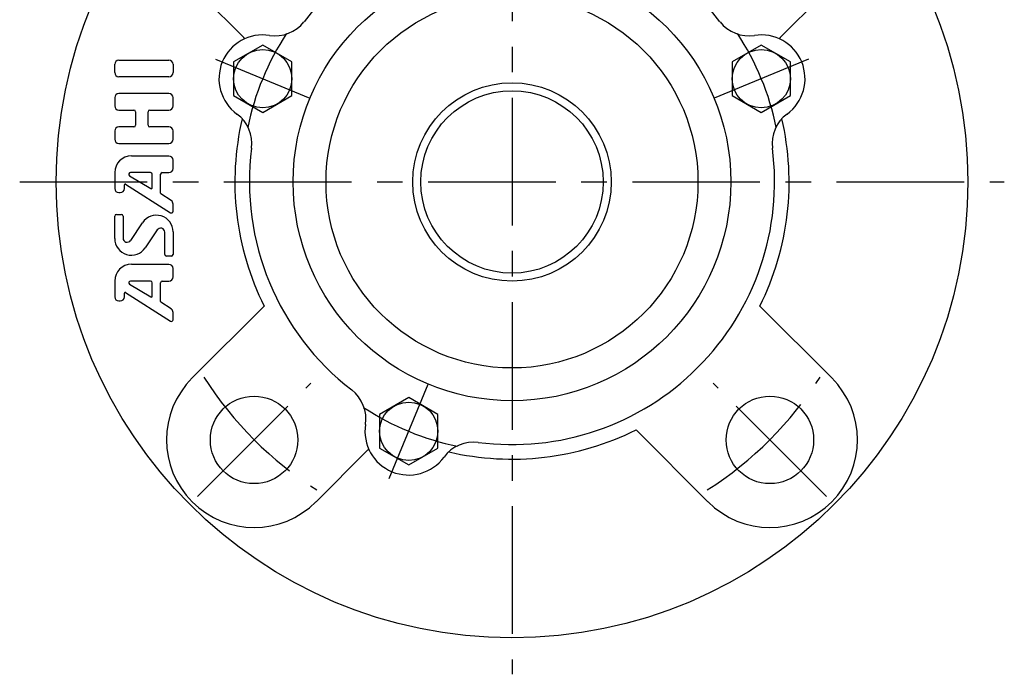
# Model space of a CAD drawing. Extents: x -68 to 156, y -68 to 157.
# Tile 1 of 9: x -68 to 68, y -68 to 22. Entities that reach past the tile are written whole.
import ezdxf

# ---------------------------------------------------------------- set-up
doc = ezdxf.new("R2010")
doc.units = 0
doc.header["$LTSCALE"] = 14
doc.linetypes.add('CENTER', pattern=[2, 1.25, -0.25, 0.25, -0.25])
doc.layers.get('0').update_dxf_attribs({"linetype": 'CONTINUOUS'})
doc.layers.add('1', color=3, linetype='CONTINUOUS')
doc.layers.add('CENTER', color=1, linetype='CENTER')

msp = doc.modelspace()

# ---------------------------------------------------------------- linework, layer by layer
for p, q in [((-43.84, 26.87), (-36.88, 19.9)), ((43.84, 26.87), (36.88, 19.9)), ((-34.18, 18.78), (-38.18, 16.47)), ((-30.18, 16.47), (-34.18, 18.78)), ((34.18, 18.78), (30.18, 16.47)), ((38.18, 16.47), (34.18, 18.78)), ((-38.18, 16.47), (-38.18, 11.85)), ((-30.18, 11.85), (-30.18, 16.47)), ((30.18, 16.47), (30.18, 11.85)), ((38.18, 11.85), (38.18, 16.47)), ((-38.18, 11.85), (-34.18, 9.54)), ((-34.18, 9.54), (-30.18, 11.85)), ((30.18, 11.85), (34.18, 9.54)), ((34.18, 9.54), (38.18, 11.85)), ((-43.84, -26.87), (-33.98, -17.01)), ((43.84, -26.87), (33.98, -17.01)), ((-14.16, -29.56), (-18.16, -31.87)), ((-10.16, -31.87), (-14.16, -29.56)), ((-18.16, -31.87), (-18.16, -36.49)), ((-10.16, -36.49), (-10.16, -31.87)), ((26.87, -43.84), (17.01, -33.98)), ((-26.87, -43.84), (-19.9, -36.88)), ((-18.16, -36.49), (-14.16, -38.8)), ((-14.16, -38.8), (-10.16, -36.49))]:
    msp.add_line(p, q)
for centre, radius in [((0, 0), 62.5), ((0, 0), 30), ((0, 0), 25.5), ((-34.18, 14.16), 4), ((34.18, 14.16), 4), ((0, 0), 13.6), ((0, 0), 12.5), ((-35.36, -35.36), 6), ((35.36, -35.36), 6), ((-14.16, -34.18), 4)]:
    msp.add_circle(centre, radius)
for centre, radius, start, end in [((0, 0), 36, 37.6177, 142.3823), ((-32.48, 25.03), 5, 261.0706, 322.3823), ((32.48, 25.03), 5, 217.6177, 278.9294), ((-34.18, 14.16), 6, 81.0706, 233.9294), ((-41.12, 15.66), 6, 41.5225, 45), ((34.18, 14.16), 6, 306.0706, 98.9294), ((41.12, 15.66), 6, 135, 138.4775), ((0, 0), 38, 166.8089, 206.5915), ((-40.66, 5.27), 5, 352.6177, 53.9294), ((0, 0), 38, 333.4085, 13.1911), ((40.66, 5.27), 5, 126.0706, 187.3823), ((0, 0), 36, 172.6177, 232.3823), ((0, 0), 36, 262.6177, 7.3823), ((-35.36, -35.36), 12, 135, 315), ((35.36, -35.36), 12, 225, 45), ((-25.03, -32.48), 5, 351.0706, 52.3823), ((-14.16, -34.18), 6, 171.0706, 323.9294), ((0, 0), 38, 256.8089, 296.5915), ((-5.27, -40.66), 5, 82.6177, 143.9294), ((-15.66, -41.12), 6, 131.5225, 135)]:
    msp.add_arc(centre, radius, start, end)
at = {"layer": '1'}
for p, q in [((-53.9, 16.7), (-47.04, 16.7)), ((-54.47, 14.99), (-54.47, 16.13)), ((-46.47, 16.13), (-46.47, 14.99)), ((-47.04, 14.42), (-53.9, 14.42)), ((-54.47, 11.56), (-54.47, 10.42)), ((-47.04, 12.13), (-53.9, 12.13)), ((-46.47, 10.42), (-46.47, 11.56)), ((-53.9, 9.85), (-51.84, 9.85)), ((-51.61, 9.62), (-51.61, 7.79)), ((-49.9, 7.79), (-49.9, 9.62)), ((-49.67, 9.85), (-47.04, 9.85)), ((-54.47, 6.99), (-54.47, 5.85)), ((-51.84, 7.56), (-53.9, 7.56)), ((-47.04, 7.56), (-49.67, 7.56)), ((-46.47, 5.85), (-46.47, 6.99)), ((-53.9, 5.28), (-47.04, 5.28)), ((-47.04, 3.56), (-52.18, 3.56)), ((-46.47, 1.85), (-46.47, 2.99)), ((-54.47, 1.28), (-54.47, -0.88)), ((-52.43, 0.85), (-49.5, -0.91)), ((-49.56, 1.28), (-52.31, 1.28)), ((-49.33, -0.81), (-49.33, 1.05)), ((-48.18, -1.52), (-48.18, 1.05)), ((-47.96, 1.28), (-47.04, 1.28)), ((-53.14, -0.88), (-53.14, -0.4)), ((-52.97, -0.3), (-46.82, -4.22)), ((-53.9, -1.46), (-53.71, -1.46)), ((-46.72, -2.56), (-48.13, -1.62)), ((-46.47, -4.02), (-46.47, -3.03)), ((-54.47, -7.75), (-54.47, -4.67)), ((-54.24, -4.44), (-53.56, -4.44)), ((-53.33, -4.67), (-53.33, -7.69)), ((-52.28, -8.01), (-50.66, -5.58)), ((-48.66, -6.58), (-50.28, -9.02)), ((-47.61, -9.92), (-47.61, -6.9)), ((-46.47, -6.85), (-46.47, -9.92)), ((-46.7, -10.15), (-47.38, -10.15)), ((-47.04, -11.3), (-52.18, -11.3)), ((-46.47, -13.01), (-46.47, -11.87)), ((-54.47, -13.58), (-54.47, -15.74)), ((-52.43, -14.01), (-49.5, -15.76)), ((-49.56, -13.58), (-52.31, -13.58)), ((-49.33, -15.67), (-49.33, -13.81)), ((-48.18, -16.38), (-48.18, -13.81)), ((-47.96, -13.58), (-47.04, -13.58)), ((-53.14, -15.74), (-53.14, -15.26)), ((-52.97, -15.16), (-46.82, -19.07)), ((-53.9, -16.31), (-53.72, -16.31)), ((-46.72, -17.41), (-48.13, -16.47)), ((-46.47, -18.88), (-46.47, -17.89))]:
    msp.add_line(p, q, dxfattribs=at)
for centre, radius, start, end in [((-53.9, 16.13), 0.571, 90, 180), ((-47.04, 16.13), 0.571, 0, 90), ((-53.9, 14.99), 0.571, 180, 270), ((-47.04, 14.99), 0.571, 270, 0), ((-53.9, 11.56), 0.571, 90, 180), ((-47.04, 11.56), 0.571, 0, 90), ((-53.9, 10.42), 0.571, 180, 270), ((-51.84, 9.62), 0.229, 0, 90), ((-49.67, 9.62), 0.229, 90, 180), ((-47.04, 10.42), 0.571, 270, 0), ((-53.9, 6.99), 0.571, 90, 180), ((-51.84, 7.79), 0.229, 270, 0), ((-49.67, 7.79), 0.229, 180, 270), ((-47.04, 6.99), 0.571, 0, 90), ((-53.9, 5.85), 0.571, 180, 270), ((-47.04, 5.85), 0.571, 270, 0), ((-52.18, 1.28), 2.29, 90, 180), ((-47.04, 2.99), 0.571, 0, 90), ((-47.04, 1.85), 0.571, 270, 0), ((-52.31, 1.05), 0.229, 90, 239.0362), ((-49.56, 1.05), 0.229, 0, 90), ((-47.96, 1.05), 0.229, 90, 180), ((-53.9, -0.88), 0.571, 180, 270), ((-53.71, -0.88), 0.571, 270, 0), ((-53.03, -0.4), 0.114, 57.5288, 180), ((-49.44, -0.81), 0.114, 239.0362, 0), ((-48.07, -1.52), 0.114, 180, 236.3099), ((-47.04, -3.03), 0.571, 0, 56.3099), ((-46.7, -4.02), 0.229, 237.5288, 0), ((-54.24, -4.67), 0.229, 90, 180), ((-53.56, -4.67), 0.229, 0, 90), ((-48.76, -6.85), 2.29, 0, 146.3099), ((-48.18, -6.9), 0.571, 0, 146.3099), ((-52.18, -7.75), 2.29, 180, 326.3099), ((-52.76, -7.69), 0.571, 180, 326.3099), ((-47.38, -9.92), 0.229, 180, 270), ((-46.7, -9.92), 0.229, 270, 0), ((-52.18, -13.58), 2.29, 90, 180), ((-47.04, -11.87), 0.571, 0, 90), ((-47.04, -13.01), 0.571, 270, 0), ((-52.31, -13.81), 0.229, 90, 239.0362), ((-49.56, -13.81), 0.229, 0, 90), ((-47.96, -13.81), 0.229, 90, 180), ((-53.9, -15.74), 0.571, 180, 270), ((-53.71, -15.74), 0.571, 270, 0), ((-53.03, -15.26), 0.114, 57.5288, 180), ((-49.44, -15.67), 0.114, 239.0362, 0), ((-48.07, -16.38), 0.114, 180, 236.3099), ((-47.04, -17.89), 0.571, 0, 56.3099), ((-46.7, -18.88), 0.229, 237.5288, 0)]:
    msp.add_arc(centre, radius, start, end, dxfattribs=at)
at = {"layer": 'CENTER'}
for p, q in [((0, 67.54), (0, -67.5)), ((-40.65, 16.84), (-27.72, 11.48)), ((40.65, 16.84), (27.72, 11.48)), ((-67.5, 0), (67.5, 0)), ((-43.13, -43.13), (-27.58, -27.58)), ((-16.84, -40.65), (-11.48, -27.72)), ((43.13, -43.13), (27.58, -27.58))]:
    msp.add_line(p, q, dxfattribs=at)
for radius, start, end in [(37, 146.644, 168.356), (37, 11.644, 33.356), (50, 212.3694, 237.6306), (50, 302.3694, 327.6306), (37, 236.644, 258.356)]:
    msp.add_arc((0, 0), radius, start, end, dxfattribs=at)

doc.saveas('drawing.dxf')
